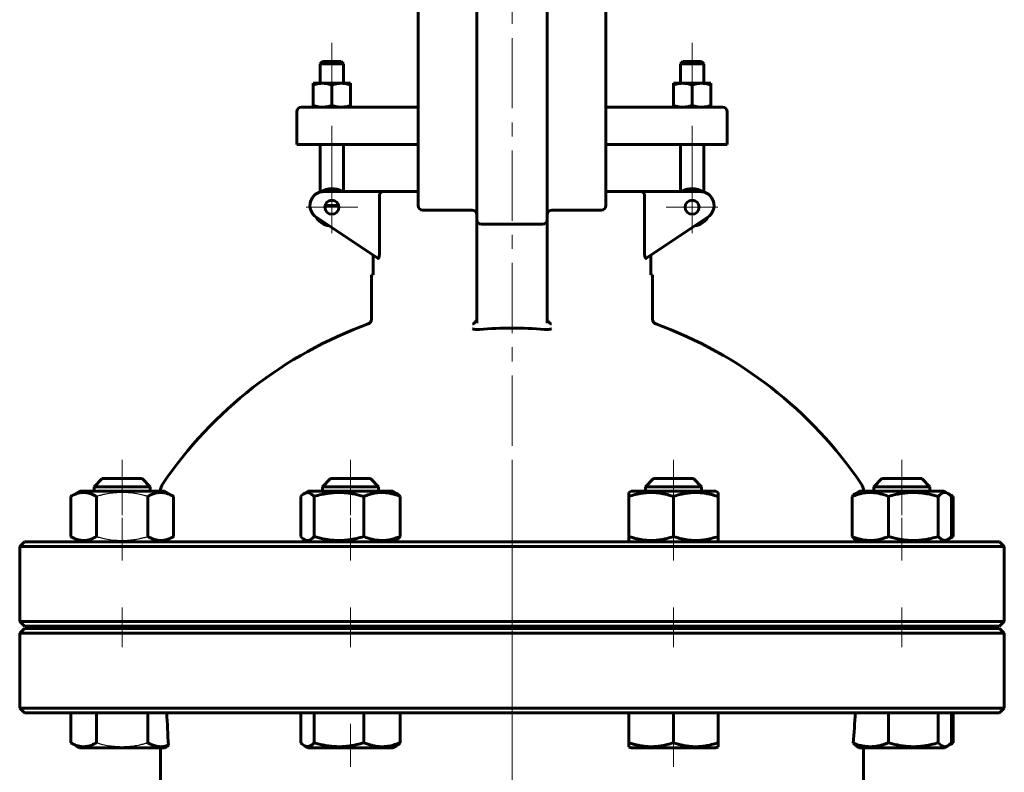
# Model space of a CAD drawing. Header units: millimetres. Extents: x 0 to 595, y 0 to 420.
# Tile 10 of 11: x 352 to 457, y 259 to 340. Entities that reach past the tile are written whole.
import ezdxf

# ---------------------------------------------------------------- set-up
doc = ezdxf.new("R2010")
doc.units = ezdxf.units.MM
for name, pattern in [('K5LT-1', [0]), ('K5LT_AXLED', [12, 7.5, -1.5, 1.5, -1.5]), ('K5LT_BASIC', [0])]:
    doc.linetypes.add(name, pattern=pattern)
doc.layers.add('Системный слой (1)', color=251, linetype='Continuous', true_color=0x6c6c6c)

# ---------------------------------------------------------------- blocks, each defined once
blk = doc.blocks.new('U32')
at = {"layer": 'Системный слой (1)', "color": 143, "linetype": 'K5LT_BASIC', "lineweight": 60, "true_color": 0x33acca}
for start, end in [(109.917, 145.8521), (34.1479, 70.083)]:
    blk.add_arc((404.97, 264.92), 45, start, end, dxfattribs=at)
blk = doc.blocks.new('U33')
at = {"layer": 'Системный слой (1)', "color": 143, "linetype": 'K5LT_BASIC', "lineweight": 60, "true_color": 0x33acca}
for p, q in [((451.64, 284.35), (451.77, 284.41)), ((451.77, 284.41), (451.9, 284.48)), ((451.9, 284.48), (452.03, 284.55))]:
    blk.add_line(p, q, dxfattribs=at)
blk = doc.blocks.new('U34')
at = {"layer": 'Системный слой (1)', "color": 143, "linetype": 'K5LT_BASIC', "lineweight": 60, "true_color": 0x33acca}
for p, q in [((451.05, 283.99), (451.46, 284.22)), ((451.46, 284.22), (452.03, 284.55))]:
    blk.add_line(p, q, dxfattribs=at)
blk = doc.blocks.new('U35')
at = {"layer": 'Системный слой (1)', "color": 143, "linetype": 'K5LT_BASIC', "lineweight": 60, "true_color": 0x33acca}
for p, q in [((383.23, 261.99), (384.55, 261.99)), ((384.55, 261.99), (392.26, 261.99))]:
    blk.add_line(p, q, dxfattribs=at)
blk = doc.blocks.new('U36')
at = {"layer": 'Системный слой (1)', "color": 143, "linetype": 'K5LT_BASIC', "lineweight": 60, "true_color": 0x33acca}
for p, q in [((451.46, 289.15), (451.05, 289.39)), ((452.03, 288.83), (451.46, 289.15))]:
    blk.add_line(p, q, dxfattribs=at)
blk = doc.blocks.new('U37')
at = {"layer": 'Системный слой (1)', "color": 143, "linetype": 'K5LT_BASIC', "lineweight": 60, "true_color": 0x33acca}
for p, q in [((443.54, 289.86), (444.42, 289.86)), ((444.42, 289.86), (449.54, 289.86))]:
    blk.add_line(p, q, dxfattribs=at)
blk = doc.blocks.new('U38')
at = {"layer": 'Системный слой (1)', "color": 143, "linetype": 'K5LT_BASIC', "lineweight": 60, "true_color": 0x33acca}
for p, q in [((444.42, 290.74), (445.04, 290.74)), ((445.04, 290.74), (448.67, 290.74))]:
    blk.add_line(p, q, dxfattribs=at)
blk = doc.blocks.new('U39')
at = {"layer": 'Системный слой (1)', "color": 143, "linetype": 'K5LT_BASIC', "lineweight": 60, "true_color": 0x33acca}
for p, q in [((451.9, 262.48), (452.03, 262.55)), ((451.64, 262.35), (451.77, 262.41)), ((451.77, 262.41), (451.9, 262.48))]:
    blk.add_line(p, q, dxfattribs=at)
blk = doc.blocks.new('U40')
at = {"layer": 'Системный слой (1)', "color": 143, "linetype": 'K5LT_BASIC', "lineweight": 60, "true_color": 0x33acca}
for p, q in [((417.67, 261.99), (422.19, 261.99)), ((422.19, 261.99), (426.7, 261.99))]:
    blk.add_line(p, q, dxfattribs=at)
blk = doc.blocks.new('U41')
at = {"layer": 'Системный слой (1)', "color": 143, "linetype": 'K5LT_BASIC', "lineweight": 60, "true_color": 0x33acca}
for p, q in [((382.57, 288.96), (382.45, 288.83)), ((382.7, 289.07), (382.57, 288.96)), ((382.83, 289.15), (382.7, 289.07)), ((383.18, 289.25), (382.83, 289.15)), ((383.53, 289.13), (383.18, 289.25)), ((383.87, 288.83), (383.53, 289.13))]:
    blk.add_line(p, q, dxfattribs=at)
blk = doc.blocks.new('U42')
at = {"layer": 'Системный слой (1)', "color": 143, "linetype": 'K5LT_BASIC', "lineweight": 60, "true_color": 0x33acca}
for p, q in [((450.42, 262.55), (450.76, 262.24)), ((451.71, 262.42), (451.84, 262.55)), ((450.76, 262.24), (451.11, 262.12)), ((451.11, 262.12), (451.46, 262.22)), ((451.46, 262.22), (451.59, 262.31)), ((451.59, 262.31), (451.71, 262.42))]:
    blk.add_line(p, q, dxfattribs=at)
blk = doc.blocks.new('U43')
at = {"layer": 'Системный слой (1)', "color": 143, "linetype": 'K5LT_BASIC', "lineweight": 60, "true_color": 0x33acca}
for p, q in [((382.45, 262.55), (382.57, 262.42)), ((383.65, 262.34), (383.87, 262.55)), ((382.57, 262.42), (382.7, 262.31)), ((382.7, 262.31), (382.83, 262.22)), ((382.83, 262.22), (382.95, 262.16)), ((382.95, 262.16), (383.3, 262.14)), ((383.3, 262.14), (383.65, 262.34))]:
    blk.add_line(p, q, dxfattribs=at)
blk = doc.blocks.new('U44')
at = {"layer": 'Системный слой (1)', "color": 143, "linetype": 'K5LT_BASIC', "lineweight": 60, "true_color": 0x33acca}
for p, q in [((382.45, 284.55), (382.57, 284.42)), ((382.57, 284.42), (382.7, 284.31)), ((382.7, 284.31), (382.83, 284.22)), ((382.83, 284.22), (382.95, 284.16)), ((382.95, 284.16), (383.3, 284.14)), ((383.3, 284.14), (383.65, 284.34)), ((383.65, 284.34), (383.87, 284.55))]:
    blk.add_line(p, q, dxfattribs=at)
blk = doc.blocks.new('U45')
at = {"layer": 'Системный слой (1)', "color": 143, "linetype": 'K5LT_BASIC', "lineweight": 60, "true_color": 0x33acca}
for p, q in [((450.42, 284.55), (450.76, 284.24)), ((450.76, 284.24), (451.11, 284.12)), ((451.11, 284.12), (451.46, 284.22)), ((451.46, 284.22), (451.59, 284.31)), ((451.59, 284.31), (451.71, 284.42)), ((451.71, 284.42), (451.84, 284.55))]:
    blk.add_line(p, q, dxfattribs=at)
blk = doc.blocks.new('U46')
at = {"layer": 'Системный слой (1)', "color": 143, "linetype": 'K5LT_BASIC', "lineweight": 60, "true_color": 0x33acca}
for p, q in [((450.64, 289.04), (450.42, 288.83)), ((450.98, 289.23), (450.64, 289.04)), ((451.33, 289.21), (450.98, 289.23)), ((451.46, 289.15), (451.33, 289.21)), ((451.59, 289.07), (451.46, 289.15)), ((451.71, 288.96), (451.59, 289.07)), ((451.84, 288.83), (451.71, 288.96))]:
    blk.add_line(p, q, dxfattribs=at)
blk = doc.blocks.new('U47')
at = {"layer": 'Системный слой (1)', "color": 143, "linetype": 'K5LT_BASIC', "lineweight": 60, "true_color": 0x33acca}
for p, q in [((451.77, 288.96), (451.64, 289.02)), ((451.9, 288.9), (451.77, 288.96)), ((452.03, 288.83), (451.9, 288.9))]:
    blk.add_line(p, q, dxfattribs=at)
blk = doc.blocks.new('U48')
at = {"layer": 'Системный слой (1)', "color": 143, "linetype": 'K5LT_BASIC', "lineweight": 60, "true_color": 0x33acca}
for p, q in [((452.03, 262.55), (451.46, 262.22)), ((451.46, 262.22), (451.05, 261.99))]:
    blk.add_line(p, q, dxfattribs=at)
blk = doc.blocks.new('U49')
at = {"layer": 'Системный слой (1)', "color": 30, "linetype": 'K5LT_AXLED', "lineweight": 18, "true_color": 0xff8000}
for q in [(385.76, 322.43), (383.01, 319.68), (388.51, 319.68), (385.76, 316.93)]:
    blk.add_line((385.76, 319.68), q, dxfattribs=at)
blk = doc.blocks.new('U51')
at = {"layer": 'Системный слой (1)', "color": 30, "linetype": 'K5LT_AXLED', "lineweight": 18, "true_color": 0xff8000}
for q in [(424.17, 322.43), (421.42, 319.68), (426.92, 319.68), (424.17, 316.93)]:
    blk.add_line((424.17, 319.68), q, dxfattribs=at)

msp = doc.modelspace()

# ---------------------------------------------------------------- linework, layer by layer
at = {"layer": 'Системный слой (1)', "color": 30, "linetype": 'K5LT_AXLED', "lineweight": 18, "true_color": 0xff8000}
for p, q in [((404.9665, 246.2367), (404.9665, 410.2367)), ((385.7593, 337.2367), (385.7593, 330.9117)), ((424.1737, 337.2367), (424.1737, 330.9117)), ((385.7593, 328.3617), (385.7593, 319.2424)), ((424.1737, 328.3617), (424.1737, 319.2424)), ((363.3919, 286.8253), (363.3919, 292.7367)), ((387.7457, 286.8253), (387.7457, 292.7367)), ((404.9665, 263.7367), (404.9665, 292.1826)), ((422.1872, 286.8253), (422.1872, 292.7367)), ((446.5411, 286.8253), (446.5411, 292.7367)), ((363.3919, 281.9867), (363.3919, 286.548)), ((387.7457, 281.9867), (387.7457, 286.548)), ((422.1872, 281.9867), (422.1872, 286.548)), ((446.5411, 281.9867), (446.5411, 286.548)), ((363.3919, 272.7367), (363.3919, 276.9867)), ((387.7457, 272.7367), (387.7457, 276.9867)), ((422.1872, 272.7367), (422.1872, 276.9867)), ((446.5411, 272.7367), (446.5411, 276.9867)), ((387.7457, 259.9867), (387.7457, 264.548)), ((422.1872, 259.9867), (422.1872, 264.548))]:
    msp.add_line(p, q, dxfattribs=at)
at = {"layer": 'Системный слой (1)', "color": 143, "linetype": 'K5LT_BASIC', "lineweight": 60, "true_color": 0x33acca}
for p, q in [((394.9665, 372.3368), (394.9665, 325.3617)), ((401.2165, 372.3368), (401.2165, 325.3617)), ((408.7165, 325.3617), (408.7165, 372.3368)), ((414.9665, 325.3617), (414.9665, 372.3368)), ((384.7593, 335.2367), (384.5093, 334.9867)), ((384.5093, 332.9117), (384.5093, 334.9867)), ((384.5093, 334.9867), (387.0093, 334.9867)), ((386.7593, 335.2367), (384.7593, 335.2367)), ((386.7593, 335.2367), (387.0093, 334.9867)), ((387.0093, 332.9117), (387.0093, 334.9867)), ((423.1737, 335.2367), (422.9237, 334.9867)), ((422.9237, 332.9117), (422.9237, 334.9867)), ((422.9237, 334.9867), (425.4237, 334.9867)), ((425.1737, 335.2367), (423.1737, 335.2367)), ((425.1737, 335.2367), (425.4237, 334.9867)), ((425.4237, 332.9117), (425.4237, 334.9867)), ((383.7593, 332.733), (383.7593, 332.9117)), ((383.7593, 332.9117), (384.7593, 332.9117)), ((384.7593, 332.9117), (386.7593, 332.9117)), ((386.7593, 332.9117), (387.7593, 332.9117)), ((387.7593, 332.9117), (387.7593, 332.733)), ((422.1737, 332.9117), (423.1737, 332.9117)), ((422.1737, 332.733), (422.1737, 332.9117)), ((423.1737, 332.9117), (425.1737, 332.9117)), ((425.1737, 332.9117), (426.1737, 332.9117)), ((426.1737, 332.9117), (426.1737, 332.733)), ((383.7593, 330.5403), (383.7593, 332.733)), ((385.7593, 330.5403), (385.7593, 332.733)), ((387.7593, 330.5403), (387.7593, 332.733)), ((422.1737, 330.5403), (422.1737, 332.733)), ((424.1737, 330.5403), (424.1737, 332.733)), ((426.1737, 330.5403), (426.1737, 332.733)), ((382.0093, 326.3617), (382.0093, 329.8617)), ((384.9133, 330.3617), (382.5093, 330.3617)), ((383.7593, 330.3617), (383.7593, 330.5403)), ((394.9665, 330.3617), (384.9133, 330.3617)), ((387.7593, 330.5403), (387.7593, 330.3617)), ((425.0197, 330.3617), (414.9665, 330.3617)), ((422.1737, 330.3617), (422.1737, 330.5403)), ((427.4237, 330.3617), (425.0197, 330.3617)), ((426.1737, 330.5403), (426.1737, 330.3617)), ((427.9237, 326.3617), (427.9237, 329.8617)), ((382.0093, 326.3617), (384.7831, 326.3617)), ((384.5093, 321.3042), (384.5093, 326.3617)), ((384.7831, 326.3617), (394.9665, 326.3617)), ((387.0093, 321.3617), (387.0093, 326.3617)), ((414.9665, 326.3617), (425.1499, 326.3617)), ((422.9237, 321.3617), (422.9237, 326.3617)), ((425.1499, 326.3617), (427.9237, 326.3617)), ((425.4237, 321.3042), (425.4237, 326.3617)), ((394.9665, 325.3617), (394.9665, 319.8617)), ((401.2165, 325.3617), (401.2165, 318.3617)), ((408.7165, 318.3617), (408.7165, 325.3617)), ((414.9665, 319.8617), (414.9665, 325.3617)), ((391.1824, 321.3617), (384.9206, 321.3617)), ((394.9665, 321.3617), (391.1824, 321.3617)), ((418.7505, 321.3617), (414.9665, 321.3617)), ((425.0123, 321.3617), (418.7505, 321.3617)), ((390.8243, 320.8617), (390.8243, 314.724)), ((419.1086, 314.724), (419.1086, 320.8617)), ((386.4873, 319.8617), (385.0314, 319.8617)), ((395.4665, 319.3617), (400.7165, 319.3617)), ((409.2165, 319.3617), (414.4665, 319.3617)), ((384.0886, 318.6136), (390.6574, 314.2344)), ((401.2165, 318.3617), (401.2165, 307.3038)), ((408.7165, 307.3038), (408.7165, 318.3617)), ((419.2756, 314.2344), (425.8444, 318.6136)), ((401.7165, 317.8617), (408.2165, 317.8617)), ((390.1763, 314.5551), (390.1763, 312.4867)), ((419.7567, 312.4867), (419.7567, 314.5551)), ((390.1763, 312.4867), (389.9665, 312.4867)), ((389.9665, 307.7008), (389.9665, 312.4867)), ((419.9665, 312.4867), (419.7567, 312.4867)), ((419.9665, 307.7008), (419.9665, 312.4867)), ((360.3919, 289.8617), (361.2669, 290.7367)), ((360.3919, 289.3867), (360.3919, 289.8617)), ((360.3919, 289.8617), (366.3919, 289.8617)), ((361.2669, 290.7367), (365.5169, 290.7367)), ((366.3919, 289.8617), (365.5169, 290.7367)), ((366.3919, 289.3867), (366.3919, 289.8617)), ((384.7457, 289.8617), (385.6207, 290.7367)), ((384.7457, 289.3867), (384.7457, 289.8617)), ((384.7457, 289.8617), (390.7457, 289.8617)), ((385.6207, 290.7367), (389.8707, 290.7367)), ((390.7457, 289.8617), (389.8707, 290.7367)), ((390.7457, 289.3867), (390.7457, 289.8617)), ((419.1872, 289.8617), (420.0622, 290.7367)), ((419.1872, 289.3867), (419.1872, 289.8617)), ((419.1872, 289.8617), (425.1872, 289.8617)), ((420.0622, 290.7367), (424.3122, 290.7367)), ((425.1872, 289.8617), (424.3122, 290.7367)), ((425.1872, 289.3867), (425.1872, 289.8617)), ((443.5411, 289.8617), (444.4161, 290.7367)), ((443.5411, 289.3867), (443.5411, 289.8617)), ((449.5411, 289.8617), (448.6661, 290.7367)), ((449.5411, 289.3867), (449.5411, 289.8617)), ((357.9071, 288.8253), (358.8794, 289.3867)), ((357.9071, 284.548), (357.9071, 288.8253)), ((358.4743, 289.1528), (358.8794, 289.3867)), ((358.4743, 289.1528), (358.4743, 289.1528)), ((367.9044, 289.3867), (358.8794, 289.3867)), ((360.6495, 284.548), (360.6495, 288.8253)), ((366.1343, 284.548), (366.1343, 288.8253)), ((368.8767, 288.8253), (367.9044, 289.3867)), ((368.8767, 284.548), (368.8767, 288.8253)), ((382.4478, 284.548), (382.4478, 288.8253)), ((382.8282, 289.1528), (383.2332, 289.3867)), ((392.2582, 289.3867), (383.2332, 289.3867)), ((383.8674, 284.548), (383.8674, 288.8253)), ((389.1653, 284.548), (389.1653, 288.8253)), ((392.6633, 289.1528), (392.2582, 289.3867)), ((393.0437, 284.548), (393.0437, 288.8253)), ((417.4372, 289.2495), (417.6747, 289.3867)), ((417.4372, 288.8253), (417.4372, 289.2495)), ((417.4372, 284.548), (417.4372, 288.8253)), ((426.6997, 289.3867), (417.6747, 289.3867)), ((422.1872, 284.548), (422.1872, 288.8253)), ((426.9372, 289.2495), (426.6997, 289.3867)), ((426.9372, 289.2495), (426.9372, 288.8253)), ((426.9372, 284.548), (426.9372, 288.8253)), ((441.2431, 284.548), (441.2431, 288.8253)), ((441.6235, 289.1528), (442.0286, 289.3867)), ((451.0536, 289.3867), (442.0286, 289.3867)), ((445.1215, 284.548), (445.1215, 288.8253)), ((450.4194, 284.548), (450.4194, 288.8253)), ((451.4586, 289.1528), (451.0536, 289.3867)), ((451.839, 284.548), (451.839, 288.8253)), ((452.0259, 284.548), (452.0259, 288.8253)), ((352.9665, 283.9867), (352.4665, 283.4867)), ((456.9665, 283.9867), (352.9665, 283.9867)), ((358.8794, 283.9867), (357.9071, 284.548)), ((358.4743, 284.2205), (358.4742, 284.2206)), ((358.8794, 283.9867), (358.4743, 284.2205)), ((367.9044, 283.9867), (368.8767, 284.548)), ((383.2332, 283.9867), (382.8282, 284.2205)), ((392.2582, 283.9867), (392.6633, 284.2205)), ((417.4372, 284.1238), (417.4372, 284.548)), ((417.6747, 283.9867), (417.4372, 284.1238)), ((426.6997, 283.9867), (426.9372, 284.1238)), ((426.9372, 284.548), (426.9372, 284.1238)), ((442.0286, 283.9867), (441.6235, 284.2205)), ((451.0536, 283.9867), (451.4586, 284.2205)), ((456.9665, 283.9867), (457.4665, 283.4867)), ((352.4665, 283.4867), (457.4665, 283.4867)), ((352.4665, 275.4867), (352.4665, 283.4867)), ((457.4665, 275.4867), (457.4665, 283.4867)), ((352.9665, 274.9867), (352.4665, 275.4867)), ((457.4665, 275.4867), (352.4665, 275.4867)), ((456.9665, 274.9867), (457.4665, 275.4867)), ((352.9665, 274.7367), (352.4665, 274.2367)), ((352.4665, 274.2367), (457.4665, 274.2367)), ((352.4665, 266.2367), (352.4665, 274.2367)), ((352.9665, 274.9867), (456.9665, 274.9867)), ((456.9665, 274.7367), (352.9665, 274.7367)), ((360.3919, 274.7367), (360.3919, 274.9867)), ((366.3919, 274.7367), (366.3919, 274.9867)), ((367.4665, 274.7367), (367.4665, 274.9867)), ((384.7457, 274.7367), (384.7457, 274.9867)), ((390.7457, 274.7367), (390.7457, 274.9867)), ((419.1872, 274.7367), (419.1872, 274.9867)), ((425.1872, 274.7367), (425.1872, 274.9867)), ((442.4665, 274.7367), (442.4665, 274.9867)), ((443.5411, 274.7367), (443.5411, 274.9867)), ((449.5411, 274.7367), (449.5411, 274.9867)), ((456.9665, 274.7367), (457.4665, 274.2367)), ((457.4665, 266.2367), (457.4665, 274.2367)), ((457.4665, 266.2367), (352.4665, 266.2367)), ((352.9665, 265.7367), (352.4665, 266.2367)), ((352.9665, 265.7367), (456.9665, 265.7367)), ((357.9071, 265.7367), (357.9071, 262.548)), ((360.6495, 265.7367), (360.6495, 262.548)), ((366.1343, 265.7367), (366.1343, 262.548)), ((382.4478, 265.7367), (382.4478, 262.548)), ((383.8674, 265.7367), (383.8674, 262.548)), ((389.1653, 265.7367), (389.1653, 262.548)), ((393.0437, 265.7367), (393.0437, 262.548)), ((417.4372, 265.7367), (417.4372, 262.548)), ((422.1872, 265.7367), (422.1872, 262.548)), ((426.9372, 265.7367), (426.9372, 262.548)), ((445.1215, 265.7367), (445.1215, 262.548)), ((450.4194, 265.7367), (450.4194, 262.548)), ((451.839, 265.7367), (451.839, 262.548)), ((452.0259, 265.7367), (452.0259, 262.548)), ((456.9665, 265.7367), (457.4665, 266.2367)), ((357.9071, 262.548), (358.8794, 261.9867)), ((417.4372, 262.1238), (417.4372, 262.548)), ((426.9372, 262.548), (426.9372, 262.1238)), ((358.4743, 262.2205), (358.8794, 261.9867)), ((358.8794, 261.9867), (367.9044, 261.9867)), ((367.4665, 253.5497), (367.4665, 261.9867)), ((367.9821, 262.0315), (367.9044, 261.9867)), ((382.8282, 262.2205), (383.2332, 261.9867)), ((392.6633, 262.2205), (392.2582, 261.9867)), ((417.4372, 262.1238), (417.6747, 261.9867)), ((426.9372, 262.1238), (426.6997, 261.9867)), ((441.9508, 262.0315), (442.0286, 261.9867)), ((442.0286, 261.9867), (451.0536, 261.9867)), ((442.4665, 261.9867), (442.4665, 253.5497)), ((451.4586, 262.2205), (451.0536, 261.9867))]:
    msp.add_line(p, q, dxfattribs=at)
for centre in [(385.7593, 319.6812), (424.1737, 319.6812)]:
    msp.add_circle(centre, 0.75, dxfattribs=at)
for centre, radius, start, end in [((382.5093, 329.8617), 0.5, 90, 180), ((427.4237, 329.8617), 0.5, 0, 90), ((384.9206, 319.8617), 1.5, 90, 236.309932), ((385.7593, 319.6812), 2, 57.164742, 124.279557), ((424.1737, 319.6812), 2, 55.720443, 122.835258), ((425.0123, 319.8617), 1.5, 303.690068, 90), ((395.4665, 319.8617), 0.5, 180, 270), ((400.7165, 318.8617), 0.5, 0, 90), ((409.2165, 318.8617), 0.5, 90, 180), ((414.4665, 319.8617), 0.5, 270, 0), ((385.7593, 319.6812), 2, 211.432739, 261.144264), ((401.7165, 318.3617), 0.5, 180, 270), ((408.2165, 318.3617), 0.5, 270, 0), ((424.1737, 319.6812), 2, 278.855736, 328.567261), ((389.4665, 307.7008), 0.5, 289.91705, 0), ((420.4665, 307.7008), 0.5, 180, 250.08295), ((404.9665, 264.9223), 41.8659, 85.25638, 94.74362), ((368.9665, 289.3406), 1.5, 145.851576, 178.238768), ((440.9665, 289.3406), 1.5, 1.761232, 34.148424)]:
    msp.add_arc(centre, radius, start, end, dxfattribs=at)
for centre, major_axis, ratio, start_param, end_param in [((377.4665, 207.7294), (-8.636, 93.8664), 0.05371245, 0.89969799, 0.94569162), ((432.4665, 242.8266), (-7.0711, -66.7457), 0.10594035, -4.40196539, -4.35082107)]:
    msp.add_ellipse(centre, major_axis=major_axis, ratio=ratio, start_param=start_param, end_param=end_param, dxfattribs=at)
for points, knots in [([(384.7593, 332.9117), (384.6874, 332.9117), (384.55, 332.9059), (384.3401, 332.8809), (384.0853, 332.8317), (383.8868, 332.7755), (383.7593, 332.733)], [0, 0, 0, 0, 1.56500174, 3.0195253, 4.59093933, 7, 7, 7, 7]), ([(385.7593, 332.733), (385.6503, 332.7694), (385.4667, 332.8227), (385.2362, 332.8709), (385.0453, 332.8979), (384.8928, 332.9096), (384.7954, 332.9117), (384.7593, 332.9117)], [0, 0, 0, 0, 2.35900254, 4.17100942, 5.56387852, 7.10137524, 8, 8, 8, 8]), ([(386.7593, 332.9117), (386.6874, 332.9117), (386.55, 332.9059), (386.3401, 332.8809), (386.0853, 332.8317), (385.8868, 332.7755), (385.7593, 332.733)], [0, 0, 0, 0, 1.56500174, 3.0195253, 4.59093933, 7, 7, 7, 7]), ([(387.7593, 332.733), (387.6503, 332.7694), (387.4667, 332.8227), (387.2362, 332.8709), (387.0453, 332.8979), (386.8928, 332.9096), (386.7954, 332.9117), (386.7593, 332.9117)], [0, 0, 0, 0, 2.35900254, 4.17100942, 5.56387852, 7.10137524, 8, 8, 8, 8]), ([(423.1737, 332.9117), (423.1017, 332.9117), (422.9643, 332.9059), (422.7544, 332.8809), (422.4996, 332.8317), (422.3011, 332.7755), (422.1737, 332.733)], [0, 0, 0, 0, 1.56500174, 3.0195253, 4.59093933, 7, 7, 7, 7]), ([(424.1737, 332.733), (424.0646, 332.7694), (423.881, 332.8227), (423.6506, 332.8709), (423.4596, 332.8979), (423.3071, 332.9096), (423.2097, 332.9117), (423.1737, 332.9117)], [0, 0, 0, 0, 2.35900254, 4.17100942, 5.56387852, 7.10137524, 8, 8, 8, 8]), ([(425.1737, 332.9117), (425.1017, 332.9117), (424.9643, 332.9059), (424.7544, 332.8809), (424.4996, 332.8317), (424.3011, 332.7755), (424.1737, 332.733)], [0, 0, 0, 0, 1.56500174, 3.0195253, 4.59093933, 7, 7, 7, 7]), ([(426.1737, 332.733), (426.0646, 332.7694), (425.881, 332.8227), (425.6506, 332.8709), (425.4596, 332.8979), (425.3071, 332.9096), (425.2097, 332.9117), (425.1737, 332.9117)], [0, 0, 0, 0, 2.35900254, 4.17100942, 5.56387852, 7.10137524, 8, 8, 8, 8]), ([(383.7593, 330.5403), (383.8684, 330.5039), (384.0519, 330.4506), (384.2824, 330.4024), (384.4734, 330.3754), (384.6258, 330.3637), (384.7232, 330.3617), (384.7593, 330.3617)], [0, 0, 0, 0, 2.35900254, 4.17100942, 5.56387852, 7.10137524, 8, 8, 8, 8]), ([(384.7593, 330.3617), (384.8312, 330.3617), (384.9687, 330.3674), (385.1785, 330.3924), (385.4334, 330.4416), (385.6319, 330.4978), (385.7593, 330.5403)], [0, 0, 0, 0, 1.56500174, 3.0195253, 4.59093933, 7, 7, 7, 7]), ([(385.7593, 330.5403), (385.8684, 330.5039), (386.0519, 330.4506), (386.2824, 330.4024), (386.4734, 330.3754), (386.6258, 330.3637), (386.7232, 330.3617), (386.7593, 330.3617)], [0, 0, 0, 0, 2.35900254, 4.17100942, 5.56387852, 7.10137524, 8, 8, 8, 8]), ([(386.7593, 330.3617), (386.8312, 330.3617), (386.9687, 330.3674), (387.1785, 330.3924), (387.4334, 330.4416), (387.6319, 330.4978), (387.7593, 330.5403)], [0, 0, 0, 0, 1.56500174, 3.0195253, 4.59093933, 7, 7, 7, 7]), ([(422.1737, 330.5403), (422.2827, 330.5039), (422.4663, 330.4506), (422.6967, 330.4024), (422.8877, 330.3754), (423.0402, 330.3637), (423.1376, 330.3617), (423.1737, 330.3617)], [0, 0, 0, 0, 2.35900254, 4.17100942, 5.56387852, 7.10137524, 8, 8, 8, 8]), ([(423.1737, 330.3617), (423.2456, 330.3617), (423.383, 330.3674), (423.5929, 330.3924), (423.8477, 330.4416), (424.0462, 330.4978), (424.1737, 330.5403)], [0, 0, 0, 0, 1.56500174, 3.0195253, 4.59093933, 7, 7, 7, 7]), ([(424.1737, 330.5403), (424.2827, 330.5039), (424.4663, 330.4506), (424.6967, 330.4024), (424.8877, 330.3754), (425.0402, 330.3637), (425.1376, 330.3617), (425.1737, 330.3617)], [0, 0, 0, 0, 2.35900254, 4.17100942, 5.56387852, 7.10137524, 8, 8, 8, 8]), ([(425.1737, 330.3617), (425.2456, 330.3617), (425.383, 330.3674), (425.5929, 330.3924), (425.8477, 330.4416), (426.0462, 330.4978), (426.1737, 330.5403)], [0, 0, 0, 0, 1.56500174, 3.0195253, 4.59093933, 7, 7, 7, 7]), ([(391.1824, 321.3617), (391.1418, 321.3617), (391.0887, 321.3494), (391.0316, 321.3165), (390.9808, 321.2799), (390.9378, 321.2333), (390.9018, 321.1742), (390.8878, 321.1477), (390.8752, 321.1205), (390.8597, 321.0816), (390.8448, 321.0332), (390.8315, 320.9684), (390.8254, 320.9132), (390.8243, 320.8744), (390.8243, 320.8617)], [0, 0, 0, 0, 3.53180418, 4.61157715, 5.26789158, 8.34968162, 9.03623917, 9.66261115, 10.18531988, 10.8187399, 12.09829611, 12.99953445, 14.3460853, 15, 15, 15, 15]), ([(418.7505, 321.3617), (418.7911, 321.3617), (418.8443, 321.3494), (418.9014, 321.3165), (418.9521, 321.2799), (418.9951, 321.2333), (419.0312, 321.1742), (419.0452, 321.1477), (419.0577, 321.1205), (419.0733, 321.0816), (419.0881, 321.0332), (419.1015, 320.9684), (419.1076, 320.9132), (419.1086, 320.8744), (419.1086, 320.8617)], [0, 0, 0, 0, 3.53180418, 4.61157715, 5.26789158, 8.34968162, 9.03623917, 9.66261115, 10.18531988, 10.8187399, 12.09829611, 12.99953445, 14.3460853, 15, 15, 15, 15]), ([(390.8243, 314.724), (390.8242, 314.7086), (390.8241, 314.6879), (390.8233, 314.6572), (390.8221, 314.6279), (390.8204, 314.5988), (390.8186, 314.5747), (390.816, 314.5452), (390.8129, 314.517), (390.8075, 314.4779), (390.8032, 314.4508), (390.7967, 314.4177), (390.7892, 314.3846), (390.7808, 314.3546), (390.7725, 314.3302), (390.7674, 314.3165), (390.7603, 314.2996), (390.7523, 314.283), (390.7421, 314.2658), (390.727, 314.245), (390.7139, 314.2339), (390.6992, 314.2271), (390.6921, 314.2254), (390.6817, 314.225), (390.6747, 314.2262), (390.6657, 314.2294), (390.6608, 314.2322), (390.6574, 314.2344)], [0, 0, 0, 0, 1.60735497, 2.12010559, 3.12506269, 4.5649335, 5.05668431, 5.57313977, 7.58150776, 7.98804575, 9.77158222, 10.57199192, 11.86091783, 13.82695903, 14.61472748, 15.53406846, 16.01530853, 17.47796166, 18.58345369, 19.68249814, 22.68433221, 22.88826077, 24.45726709, 24.94933152, 26.31060031, 26.78159392, 28, 28, 28, 28]), ([(419.2756, 314.2344), (419.2704, 314.2312), (419.2639, 314.2277), (419.2522, 314.225), (419.2449, 314.2249), (419.234, 314.2272), (419.2265, 314.2301), (419.2156, 314.2373), (419.2052, 314.2468), (419.1942, 314.2609), (419.1853, 314.275), (419.1769, 314.2906), (419.1695, 314.3069), (419.1628, 314.3238), (419.1574, 314.3389), (419.1498, 314.3627), (419.1407, 314.3968), (419.1329, 314.434), (419.1268, 314.4688), (419.123, 314.495), (419.1188, 314.5278), (419.1159, 314.5565), (419.1128, 314.5948), (419.1109, 314.6272), (419.109, 314.6734), (419.1086, 314.7031), (419.1086, 314.724)], [0, 0, 0, 0, 1.78826946, 2.13174723, 3.78978157, 4.09838851, 5.55331109, 6.09076154, 7.55137691, 8.86823967, 9.71785912, 10.57623447, 11.86466321, 12.514831, 13.24039577, 14.12060655, 15.85227686, 17.56338892, 18.39851982, 19.64093797, 20.31584909, 21.74482742, 22.49523463, 24.07970249, 24.89294487, 27, 27, 27, 27]), ([(400.7632, 307.2307), (400.804, 307.2447), (400.8645, 307.2727), (400.9448, 307.3259), (401.0042, 307.3752), (401.0585, 307.4318), (401.1056, 307.4924), (401.1399, 307.5478), (401.1644, 307.5972), (401.184, 307.6442), (401.1949, 307.679), (401.2004, 307.7008)], [0, 0, 0, 0, 2.59171802, 3.8764163, 5.42501997, 6.81637017, 8.05125489, 9.42873979, 10.15495556, 10.85228243, 12, 12, 12, 12]), ([(409.1698, 307.2307), (409.129, 307.2447), (409.0684, 307.2727), (408.9881, 307.326), (408.9287, 307.3753), (408.8745, 307.4318), (408.8327, 307.4855), (408.7994, 307.5371), (408.763, 307.6056), (408.7423, 307.662), (408.7325, 307.7008)], [0, 0, 0, 0, 2.37337091, 3.55134585, 4.9693868, 6.24493017, 7.37730435, 8.2247886, 9.14384116, 11, 11, 11, 11]), ([(401.5043, 306.6448), (401.4717, 306.6421), (401.4292, 306.6395), (401.3649, 306.6371), (401.3165, 306.6364), (401.2532, 306.6368), (401.2051, 306.6384), (401.1434, 306.6417), (401.0989, 306.6453), (401.0458, 306.6508), (401.0051, 306.6557), (400.9648, 306.6615), (400.9323, 306.6666), (400.8912, 306.6737), (400.8509, 306.6817), (400.8028, 306.6923), (400.7789, 306.6981), (400.7632, 306.7021)], [0, 0, 0, 0, 2.11567712, 2.78270921, 4.22069897, 5.31301716, 7.01546293, 7.4982054, 9.59531423, 10.16918668, 11.36345985, 12.61932446, 13.25355356, 13.89700642, 15.88901356, 16.58061821, 18, 18, 18, 18]), ([(409.1698, 306.7021), (409.1522, 306.6976), (409.117, 306.689), (409.0684, 306.6786), (409.0315, 306.6718), (409.0071, 306.6676), (408.9719, 306.6619), (408.9311, 306.6559), (408.8898, 306.651), (408.8358, 306.6453), (408.7868, 306.6414), (408.7166, 306.638), (408.6765, 306.6368), (408.6254, 306.6364), (408.5793, 306.6368), (408.5185, 306.6387), (408.4664, 306.6418), (408.436, 306.6442), (408.4287, 306.6448)], [0, 0, 0, 0, 1.66278884, 3.27542499, 4.31220231, 4.82213202, 5.32130319, 7.23154002, 8.12319634, 8.55845355, 11.39849751, 11.78810615, 13.66935025, 14.2677074, 15.40059017, 16.90286657, 18.49639795, 19, 19, 19, 19]), ([(360.6495, 288.8253), (360.5287, 288.895), (360.3303, 288.9983), (360.0637, 289.1067), (359.8563, 289.1723), (359.6695, 289.2151), (359.4779, 289.2428), (359.2855, 289.2529), (359.1007, 289.2442), (358.914, 289.2202), (358.7201, 289.1783), (358.4401, 289.0907), (358.1692, 288.9706), (357.9715, 288.8625), (357.9071, 288.8253)], [0, 0, 0, 0, 2.03193949, 3.31163349, 4.3966445, 5.4235888, 6.35058924, 7.49983039, 8.53318741, 9.33577528, 10.52418436, 11.68484669, 13.91500354, 15, 15, 15, 15]), ([(368.8767, 288.8253), (368.756, 288.895), (368.5575, 288.9983), (368.2909, 289.1067), (368.0836, 289.1723), (367.8967, 289.2151), (367.7051, 289.2428), (367.5127, 289.2529), (367.328, 289.2442), (367.1412, 289.2202), (366.9474, 289.1783), (366.6673, 289.0907), (366.3965, 288.9706), (366.1987, 288.8625), (366.1343, 288.8253)], [0, 0, 0, 0, 2.03193949, 3.31163349, 4.3966445, 5.4235888, 6.35058924, 7.49983039, 8.53318741, 9.33577528, 10.52418436, 11.68484669, 13.91500354, 15, 15, 15, 15]), ([(389.1653, 288.8253), (388.9845, 288.8793), (388.7175, 288.953), (388.2696, 289.059), (387.8708, 289.1369), (387.5019, 289.1887), (387.2039, 289.2202), (386.902, 289.2428), (386.5302, 289.2529), (386.2212, 289.2454), (385.9072, 289.2274), (385.5777, 289.1964), (385.1185, 289.1294), (384.5465, 289.0148), (384.1181, 288.9002), (383.8674, 288.8253)], [0, 0, 0, 0, 1.67981626, 2.46425431, 4.10062144, 5.2997801, 5.78516139, 6.77396186, 7.99981908, 9.10206657, 9.53045066, 10.80659157, 12.05516695, 13.66764409, 16, 16, 16, 16]), ([(393.0437, 288.8253), (392.893, 288.8868), (392.6723, 288.9691), (392.3437, 289.0712), (392.0703, 289.1418), (391.786, 289.1964), (391.5272, 289.2302), (391.2883, 289.2477), (391.0565, 289.2513), (390.8358, 289.2426), (390.5893, 289.2202), (390.3151, 289.1783), (389.9191, 289.0907), (389.5361, 288.9706), (389.2564, 288.8625), (389.1653, 288.8253)], [0, 0, 0, 0, 1.91244871, 2.78068749, 4.10062144, 5.2997801, 6.27754197, 7.2675193, 8.21485807, 9.10206657, 9.9581603, 11.22579665, 12.46383647, 14.84267045, 16, 16, 16, 16]), ([(392.6633, 289.1528), (392.7043, 289.1291), (392.773, 289.0825), (392.9001, 288.9767), (392.9858, 288.8898), (393.0437, 288.8253)], [0, 0, 0, 0, 1.91250327, 3.22030261, 6, 6, 6, 6]), ([(422.1872, 288.8253), (422.0251, 288.8793), (421.7551, 288.9625), (421.353, 289.0663), (420.9951, 289.1418), (420.6959, 289.1887), (420.4287, 289.2202), (420.158, 289.2428), (419.8247, 289.2529), (419.5477, 289.2454), (419.2661, 289.2274), (418.9706, 289.1964), (418.5589, 289.1294), (418.0462, 289.0148), (417.662, 288.9002), (417.4372, 288.8253)], [0, 0, 0, 0, 1.67981626, 2.78068749, 4.10062144, 5.2997801, 5.78516139, 6.77396186, 7.99981908, 9.10206657, 9.53045066, 10.80659157, 12.05516695, 13.66764409, 16, 16, 16, 16]), ([(426.9372, 288.8253), (426.7751, 288.8793), (426.5051, 288.9625), (426.103, 289.0663), (425.7451, 289.1418), (425.4459, 289.1887), (425.1787, 289.2202), (424.908, 289.2428), (424.5747, 289.2529), (424.2977, 289.2454), (424.0161, 289.2274), (423.7206, 289.1964), (423.3089, 289.1294), (422.7962, 289.0148), (422.412, 288.9002), (422.1872, 288.8253)], [0, 0, 0, 0, 1.67981626, 2.78068749, 4.10062144, 5.2997801, 5.78516139, 6.77396186, 7.99981908, 9.10206657, 9.53045066, 10.80659157, 12.05516695, 13.66764409, 16, 16, 16, 16]), ([(445.1215, 288.8253), (444.9708, 288.8868), (444.7501, 288.9691), (444.4215, 289.0712), (444.1481, 289.1418), (443.8638, 289.1964), (443.605, 289.2302), (443.3661, 289.2477), (443.1343, 289.2513), (442.9136, 289.2426), (442.6671, 289.2202), (442.3929, 289.1783), (441.9969, 289.0907), (441.6139, 288.9706), (441.3342, 288.8625), (441.2431, 288.8253)], [0, 0, 0, 0, 1.91244871, 2.78068749, 4.10062144, 5.2997801, 6.27754197, 7.2675193, 8.21485807, 9.10206657, 9.9581603, 11.22579665, 12.46383647, 14.84267045, 16, 16, 16, 16]), ([(441.2431, 288.8253), (441.2831, 288.8698), (441.3514, 288.9413), (441.478, 289.0562), (441.5649, 289.119), (441.6235, 289.1528)], [0, 0, 0, 0, 1.91828185, 3.26766112, 6, 6, 6, 6]), ([(450.4194, 288.8253), (450.2386, 288.8793), (449.9717, 288.953), (449.5237, 289.059), (449.1249, 289.1369), (448.7561, 289.1887), (448.458, 289.2202), (448.1561, 289.2428), (447.7843, 289.2529), (447.4754, 289.2454), (447.1613, 289.2274), (446.8318, 289.1964), (446.3726, 289.1294), (445.8006, 289.0148), (445.3722, 288.9002), (445.1215, 288.8253)], [0, 0, 0, 0, 1.67981626, 2.46425431, 4.10062144, 5.2997801, 5.78516139, 6.77396186, 7.99981908, 9.10206657, 9.53045066, 10.80659157, 12.05516695, 13.66764409, 16, 16, 16, 16]), ([(357.9071, 284.548), (358.0278, 284.4783), (358.2263, 284.375), (358.4929, 284.2666), (358.7002, 284.201), (358.8871, 284.1582), (359.0787, 284.1305), (359.2711, 284.1204), (359.4559, 284.1291), (359.6426, 284.1532), (359.8365, 284.195), (360.1165, 284.2826), (360.3873, 284.4027), (360.5851, 284.5109), (360.6495, 284.548)], [0, 0, 0, 0, 2.03193949, 3.31163349, 4.3966445, 5.4235888, 6.35058924, 7.49983039, 8.53318741, 9.33577528, 10.52418436, 11.68484669, 13.91500354, 15, 15, 15, 15]), ([(366.1343, 284.548), (366.2551, 284.4783), (366.4535, 284.375), (366.7201, 284.2666), (366.9275, 284.201), (367.1143, 284.1582), (367.3059, 284.1305), (367.4984, 284.1204), (367.6831, 284.1291), (367.8698, 284.1532), (368.0637, 284.195), (368.3438, 284.2826), (368.6146, 284.4027), (368.8123, 284.5109), (368.8767, 284.548)], [0, 0, 0, 0, 2.03193949, 3.31163349, 4.3966445, 5.4235888, 6.35058924, 7.49983039, 8.53318741, 9.33577528, 10.52418436, 11.68484669, 13.91500354, 15, 15, 15, 15]), ([(383.8674, 284.548), (384.0482, 284.494), (384.3151, 284.4203), (384.7631, 284.3143), (385.1619, 284.2365), (385.5307, 284.1846), (385.8288, 284.1531), (386.1307, 284.1305), (386.5025, 284.1204), (386.8114, 284.1279), (387.1255, 284.146), (387.455, 284.1769), (387.9142, 284.2439), (388.4861, 284.3585), (388.9146, 284.4731), (389.1653, 284.548)], [0, 0, 0, 0, 1.67981626, 2.46425431, 4.10062144, 5.2997801, 5.78516139, 6.77396186, 7.99981908, 9.10206657, 9.53045066, 10.80659157, 12.05516695, 13.66764409, 16, 16, 16, 16]), ([(389.1653, 284.548), (389.316, 284.4865), (389.5367, 284.4042), (389.8653, 284.3021), (390.1387, 284.2315), (390.423, 284.1769), (390.6818, 284.1431), (390.9207, 284.1256), (391.1525, 284.122), (391.3732, 284.1307), (391.6197, 284.1532), (391.8939, 284.195), (392.2899, 284.2826), (392.6729, 284.4027), (392.9526, 284.5109), (393.0437, 284.548)], [0, 0, 0, 0, 1.91244871, 2.78068749, 4.10062144, 5.2997801, 6.27754197, 7.2675193, 8.21485807, 9.10206657, 9.9581603, 11.22579665, 12.46383647, 14.84267045, 16, 16, 16, 16]), ([(393.0437, 284.548), (393.0037, 284.5035), (392.9354, 284.432), (392.8088, 284.3171), (392.7219, 284.2543), (392.6633, 284.2205)], [0, 0, 0, 0, 1.91828185, 3.26766112, 6, 6, 6, 6]), ([(417.4372, 284.548), (417.5993, 284.494), (417.8694, 284.4108), (418.2715, 284.307), (418.6294, 284.2315), (418.9286, 284.1846), (419.1958, 284.1531), (419.4665, 284.1305), (419.7998, 284.1204), (420.0768, 284.1279), (420.3584, 284.146), (420.6538, 284.1769), (421.0655, 284.2439), (421.5783, 284.3585), (421.9625, 284.4731), (422.1872, 284.548)], [0, 0, 0, 0, 1.67981626, 2.78068749, 4.10062144, 5.2997801, 5.78516139, 6.77396186, 7.99981908, 9.10206657, 9.53045066, 10.80659157, 12.05516695, 13.66764409, 16, 16, 16, 16]), ([(422.1872, 284.548), (422.3493, 284.494), (422.6194, 284.4108), (423.0215, 284.307), (423.3794, 284.2315), (423.6786, 284.1846), (423.9458, 284.1531), (424.2165, 284.1305), (424.5498, 284.1204), (424.8268, 284.1279), (425.1084, 284.146), (425.4038, 284.1769), (425.8155, 284.2439), (426.3283, 284.3585), (426.7125, 284.4731), (426.9372, 284.548)], [0, 0, 0, 0, 1.67981626, 2.78068749, 4.10062144, 5.2997801, 5.78516139, 6.77396186, 7.99981908, 9.10206657, 9.53045066, 10.80659157, 12.05516695, 13.66764409, 16, 16, 16, 16]), ([(441.6235, 284.2205), (441.5825, 284.2442), (441.5138, 284.2908), (441.3867, 284.3966), (441.301, 284.4835), (441.2431, 284.548)], [0, 0, 0, 0, 1.91250327, 3.22030261, 6, 6, 6, 6]), ([(441.2431, 284.548), (441.3938, 284.4865), (441.6145, 284.4042), (441.9431, 284.3021), (442.2165, 284.2315), (442.5008, 284.1769), (442.7596, 284.1431), (442.9985, 284.1256), (443.2303, 284.122), (443.451, 284.1307), (443.6975, 284.1532), (443.9717, 284.195), (444.3677, 284.2826), (444.7507, 284.4027), (445.0304, 284.5109), (445.1215, 284.548)], [0, 0, 0, 0, 1.91244871, 2.78068749, 4.10062144, 5.2997801, 6.27754197, 7.2675193, 8.21485807, 9.10206657, 9.9581603, 11.22579665, 12.46383647, 14.84267045, 16, 16, 16, 16]), ([(445.1215, 284.548), (445.3023, 284.494), (445.5692, 284.4203), (446.0172, 284.3143), (446.416, 284.2365), (446.7848, 284.1846), (447.0829, 284.1531), (447.3848, 284.1305), (447.7566, 284.1204), (448.0656, 284.1279), (448.3796, 284.146), (448.7091, 284.1769), (449.1683, 284.2439), (449.7403, 284.3585), (450.1687, 284.4731), (450.4194, 284.548)], [0, 0, 0, 0, 1.67981626, 2.46425431, 4.10062144, 5.2997801, 5.78516139, 6.77396186, 7.99981908, 9.10206657, 9.53045066, 10.80659157, 12.05516695, 13.66764409, 16, 16, 16, 16]), ([(357.9071, 262.548), (358.0278, 262.4783), (358.2263, 262.375), (358.4929, 262.2666), (358.7002, 262.201), (358.8871, 262.1582), (359.0787, 262.1305), (359.2711, 262.1204), (359.4559, 262.1291), (359.6426, 262.1532), (359.8365, 262.195), (360.1165, 262.2826), (360.3873, 262.4027), (360.5851, 262.5109), (360.6495, 262.548)], [0, 0, 0, 0, 2.03193949, 3.31163349, 4.3966445, 5.4235888, 6.35058924, 7.49983039, 8.53318741, 9.33577528, 10.52418436, 11.68484669, 13.91500354, 15, 15, 15, 15]), ([(366.1343, 262.548), (366.329, 262.4356), (366.5894, 262.3089), (366.9074, 262.2071), (367.0839, 262.1645), (367.2567, 262.1362), (367.4365, 262.1222), (367.6184, 262.1242), (367.799, 262.1421), (367.9964, 262.1785), (368.1713, 262.2273), (368.2864, 262.2679), (368.3245, 262.2822)], [0, 0, 0, 0, 3.56595383, 4.71063078, 5.66495366, 6.69271993, 7.76143236, 8.82986804, 9.8939032, 10.94262919, 12.31828665, 13, 13, 13, 13]), ([(383.8674, 262.548), (384.0482, 262.494), (384.3151, 262.4203), (384.7631, 262.3143), (385.1619, 262.2365), (385.5307, 262.1846), (385.8288, 262.1531), (386.1307, 262.1305), (386.5025, 262.1204), (386.8114, 262.1279), (387.1255, 262.146), (387.455, 262.1769), (387.9142, 262.2439), (388.4861, 262.3585), (388.9146, 262.4731), (389.1653, 262.548)], [0, 0, 0, 0, 1.67981626, 2.46425431, 4.10062144, 5.2997801, 5.78516139, 6.77396186, 7.99981908, 9.10206657, 9.53045066, 10.80659157, 12.05516695, 13.66764409, 16, 16, 16, 16]), ([(389.1653, 262.548), (389.316, 262.4865), (389.5367, 262.4042), (389.8653, 262.3021), (390.1387, 262.2315), (390.423, 262.1769), (390.6818, 262.1431), (390.9207, 262.1256), (391.1525, 262.122), (391.3732, 262.1307), (391.6197, 262.1532), (391.8939, 262.195), (392.2899, 262.2826), (392.6729, 262.4027), (392.9526, 262.5109), (393.0437, 262.548)], [0, 0, 0, 0, 1.91244871, 2.78068749, 4.10062144, 5.2997801, 6.27754197, 7.2675193, 8.21485807, 9.10206657, 9.9581603, 11.22579665, 12.46383647, 14.84267045, 16, 16, 16, 16]), ([(393.0437, 262.548), (393.0037, 262.5035), (392.9354, 262.432), (392.8088, 262.3171), (392.7219, 262.2543), (392.6633, 262.2205)], [0, 0, 0, 0, 1.91828185, 3.26766112, 6, 6, 6, 6]), ([(417.4372, 262.548), (417.5993, 262.494), (417.8694, 262.4108), (418.2715, 262.307), (418.6294, 262.2315), (418.9286, 262.1846), (419.1958, 262.1531), (419.4665, 262.1305), (419.7998, 262.1204), (420.0768, 262.1279), (420.3584, 262.146), (420.6538, 262.1769), (421.0655, 262.2439), (421.5783, 262.3585), (421.9625, 262.4731), (422.1872, 262.548)], [0, 0, 0, 0, 1.67981626, 2.78068749, 4.10062144, 5.2997801, 5.78516139, 6.77396186, 7.99981908, 9.10206657, 9.53045066, 10.80659157, 12.05516695, 13.66764409, 16, 16, 16, 16]), ([(422.1872, 262.548), (422.3493, 262.494), (422.6194, 262.4108), (423.0215, 262.307), (423.3794, 262.2315), (423.6786, 262.1846), (423.9458, 262.1531), (424.2165, 262.1305), (424.5498, 262.1204), (424.8268, 262.1279), (425.1084, 262.146), (425.4038, 262.1769), (425.8155, 262.2439), (426.3283, 262.3585), (426.7125, 262.4731), (426.9372, 262.548)], [0, 0, 0, 0, 1.67981626, 2.78068749, 4.10062144, 5.2997801, 5.78516139, 6.77396186, 7.99981908, 9.10206657, 9.53045066, 10.80659157, 12.05516695, 13.66764409, 16, 16, 16, 16]), ([(441.3595, 262.5016), (441.512, 262.4422), (441.7584, 262.3555), (442.078, 262.266), (442.3119, 262.2127), (442.5052, 262.1777), (442.6997, 262.1505), (442.9253, 262.1291), (443.167, 262.1212), (443.4067, 262.1281), (443.6169, 262.1449), (443.8616, 262.1766), (444.1706, 262.2354), (444.6042, 262.3514), (444.9301, 262.4699), (445.1215, 262.548)], [0, 0, 0, 0, 1.98903668, 3.1919338, 4.09736292, 4.96742621, 5.64259058, 6.55549324, 7.80895238, 8.68138713, 9.57020182, 10.45633181, 11.77243815, 13.49032864, 16, 16, 16, 16]), ([(441.3595, 262.5016), (441.4206, 262.4459), (441.5127, 262.3635), (441.6421, 262.2533), (441.7562, 262.1619), (441.8623, 262.0856), (441.9261, 262.0458), (441.9508, 262.0315)], [0, 0, 0, 0, 2.18361654, 3.39523506, 5.02275243, 6.80826653, 8, 8, 8, 8]), ([(445.1215, 262.548), (445.3023, 262.494), (445.5692, 262.4203), (446.0172, 262.3143), (446.416, 262.2365), (446.7848, 262.1846), (447.0829, 262.1531), (447.3848, 262.1305), (447.7566, 262.1204), (448.0656, 262.1279), (448.3796, 262.146), (448.7091, 262.1769), (449.1683, 262.2439), (449.7403, 262.3585), (450.1687, 262.4731), (450.4194, 262.548)], [0, 0, 0, 0, 1.67981626, 2.46425431, 4.10062144, 5.2997801, 5.78516139, 6.77396186, 7.99981908, 9.10206657, 9.53045066, 10.80659157, 12.05516695, 13.66764409, 16, 16, 16, 16]), ([(368.3245, 262.2822), (368.2473, 262.2174), (368.1285, 262.1238), (368.0218, 262.0544), (367.9821, 262.0315)], [0, 0, 0, 0, 3.05600223, 5, 5, 5, 5])]:
    msp.add_open_spline(points, degree=3, knots=knots, dxfattribs=at)
for points in [[(401.2004, 307.7008), (401.2112, 307.7436), (401.2165, 307.7879), (401.2165, 307.8321)], [(408.7165, 307.8321), (408.7165, 307.7878), (408.7218, 307.7435), (408.7325, 307.7008)]]:
    msp.add_open_spline(points, degree=3, dxfattribs=at)
at = {"layer": 'Системный слой (1)', "color": 7, "linetype": 'K5LT-1'}
for points in [[(366.1343, 288.8253), (366.0066, 288.8622), (365.68, 288.9515), (365.0867, 289.0885), (364.4895, 289.1843), (364.0286, 289.2267), (363.7719, 289.2415), (363.6058, 289.2472), (363.4664, 289.2495), (363.3164, 289.2498), (363.1283, 289.2463), (362.9025, 289.236), (362.5782, 289.2125), (362.1084, 289.1576), (361.5734, 289.0602), (361.0719, 288.9426), (360.7899, 288.8658), (360.6495, 288.8253)], [(360.6495, 284.548), (360.7772, 284.5112), (361.1038, 284.4218), (361.6971, 284.2849), (362.2943, 284.189), (362.7553, 284.1466), (363.0119, 284.1318), (363.178, 284.1261), (363.3174, 284.1239), (363.4674, 284.1235), (363.6555, 284.127), (363.8813, 284.1373), (364.2056, 284.1608), (364.6754, 284.2157), (365.2105, 284.3131), (365.7119, 284.4307), (365.9939, 284.5075), (366.1343, 284.548)], [(360.6495, 262.548), (360.7772, 262.5112), (361.1038, 262.4218), (361.6971, 262.2849), (362.2943, 262.189), (362.7553, 262.1466), (363.0119, 262.1318), (363.178, 262.1261), (363.3174, 262.1239), (363.4674, 262.1235), (363.6555, 262.127), (363.8813, 262.1373), (364.2056, 262.1608), (364.6754, 262.2157), (365.2105, 262.3131), (365.7119, 262.4307), (365.9939, 262.5075), (366.1343, 262.548)]]:
    msp.add_open_spline(points, degree=3, knots=[0, 0, 0, 0, 3.15229629, 8.02402693, 14.43035773, 17.47429983, 18.99627089, 20.51824194, 21.40985484, 22.30146773, 24.08469353, 25.86791932, 27.65114512, 31.79250392, 37.07252473, 40.53626237, 44, 44, 44, 44], dxfattribs=at)

# ---------------------------------------------------------------- block references
at = {"layer": 'Системный слой (1)'}
for name in ['U49', 'U51', 'U32', 'U37', 'U38', 'U41', 'U46', 'U36', 'U47', 'U44', 'U45', 'U34', 'U33', 'U43', 'U42', 'U48', 'U39', 'U35', 'U40']:
    msp.add_blockref(name, (0, 0), dxfattribs=at)

doc.saveas('drawing.dxf')
